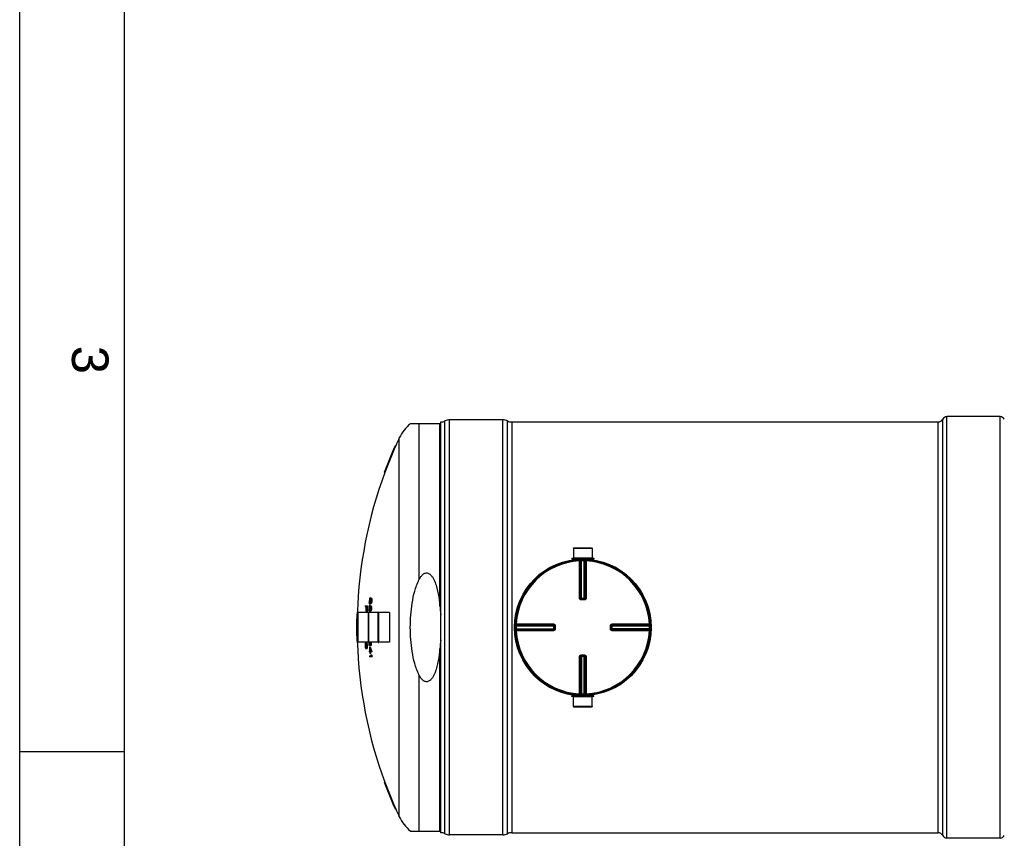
# Model space of a CAD drawing. Header units: millimetres. Extents: x 0 to 420, y 0 to 297.
# Tile 2 of 34: x 0 to 94, y 140 to 219. Entities that reach past the tile are written whole.
import ezdxf

# ---------------------------------------------------------------- set-up
doc = ezdxf.new("R2010")
doc.units = ezdxf.units.MM
doc.header["$LTSCALE"] = 23.1
doc.layers.get('0').update_dxf_attribs({"linetype": 'CONTINUOUS'})
for name, color, linetype in [('01_GLOBAL', 7, 'CONTINUOUS'), ('AXES_REF', 7, 'CONTINUOUS'), ('SURFACES', 7, 'CONTINUOUS')]:
    doc.layers.add(name, color=color, linetype=linetype)
doc.styles.add('TEXTSTYLE_2', font='arial.ttf')

# ---------------------------------------------------------------- blocks, each defined once
blk = doc.blocks.new('MARGEA3_BL0', base_point=(210.000078, 148.5))
at = {"color": 7, "linetype": 'Continuous'}
for p, q in [((0.000078, 0), (0.000078, 297)), ((10.000078, 287.000001), (10.000078, 10.000001)), ((0.000078, 148.500001), (10.000078, 148.500001))]:
    blk.add_line(p, q, dxfattribs=at)
at = {"color": 7, "linetype": 'Continuous', "style": 'TEXTSTYLE_2', "oblique": 0.00001872}
blk.add_text('3', height=3.5, rotation=270, dxfattribs=at).set_placement((5.000078, 187.375001))

msp = doc.modelspace()

# ---------------------------------------------------------------- linework, layer by layer
at = {"color": 7, "linetype": 'Continuous'}
for p, q in [((0, 0), (0, 297)), ((40.308, 140.728), (40.308, 180.066)), ((46.258, 180.278), (41.158, 180.278)), ((47.108, 180.066), (87.908, 180.066)), ((40.308, 179.904), (37.396, 179.904)), ((35.937, 177.779), (35.992, 177.779)), ((34.901, 175.229), (34.956, 175.229)), ((53.011, 167.987), (53.015, 167.052)), ((53.011, 167.987), (54.804, 167.987)), ((54.804, 167.987), (54.8, 167.052)), ((52.862, 167.01), (52.862, 166.942)), ((52.862, 167.01), (54.953, 167.01)), ((52.862, 166.942), (54.953, 166.942)), ((53.015, 167.052), (53.058, 167.01)), ((53.015, 167.052), (54.8, 167.052)), ((53.015, 166.933), (53.015, 166.881)), ((54.8, 167.052), (54.758, 167.01)), ((54.8, 166.933), (54.8, 166.881)), ((54.953, 167.01), (54.953, 166.942)), ((33.571, 163.106), (33.519, 163.106)), ((33.583, 163.122), (33.532, 163.122)), ((33.59, 163.218), (33.538, 163.218)), ((33.571, 163.106), (33.556, 163.058)), ((33.561, 163.027), (33.573, 163.09)), ((33.616, 163.074), (33.608, 163.074)), ((33.611, 163.17), (33.68, 163.17)), ((33.695, 163.154), (33.642, 163.154)), ((33.707, 163.09), (33.654, 163.09)), ((33.654, 163.09), (33.659, 163.027)), ((33.707, 163.09), (33.711, 163.027)), ((53.749, 163.12), (53.741, 163.12)), ((53.749, 163.12), (54.066, 163.12)), ((54.074, 163.12), (54.066, 163.12)), ((33.144, 162.349), (33.073, 162.349)), ((33.078, 162.445), (33.285, 162.445)), ((33.208, 162.349), (33.164, 162.349)), ((33.504, 162.15), (33.452, 162.15)), ((33.452, 162.15), (33.453, 162.086)), ((33.464, 162.341), (33.457, 162.278)), ((33.51, 162.278), (33.457, 162.278)), ((33.468, 162.724), (33.464, 162.788)), ((33.517, 162.341), (33.464, 162.341)), ((33.531, 162.389), (33.478, 162.389)), ((33.541, 162.867), (33.488, 162.867)), ((33.488, 162.867), (33.488, 162.803)), ((33.54, 162.803), (33.488, 162.803)), ((33.488, 162.803), (33.493, 162.756)), ((33.542, 162.405), (33.491, 162.405)), ((33.529, 162.756), (33.493, 162.756)), ((33.566, 162.628), (33.494, 162.628)), ((33.548, 162.501), (33.495, 162.501)), ((33.504, 163.058), (33.496, 162.995)), ((33.549, 162.995), (33.496, 162.995)), ((33.503, 162.724), (33.515, 162.724)), ((33.556, 163.058), (33.504, 163.058)), ((33.504, 162.086), (33.511, 162.15)), ((33.504, 162.15), (33.505, 162.098)), ((33.517, 162.341), (33.51, 162.278)), ((33.515, 162.246), (33.522, 162.309)), ((33.531, 162.389), (33.517, 162.341)), ((33.522, 162.309), (33.533, 162.373)), ((33.529, 162.756), (33.54, 162.803)), ((33.584, 162.66), (33.531, 162.66)), ((33.587, 162.15), (33.535, 162.15)), ((33.545, 162.293), (33.539, 162.246)), ((33.591, 162.246), (33.539, 162.246)), ((33.54, 162.803), (33.547, 162.867)), ((33.541, 162.867), (33.541, 162.815)), ((33.555, 162.341), (33.545, 162.293)), ((33.594, 162.293), (33.545, 162.293)), ((33.556, 163.058), (33.549, 162.995)), ((33.563, 162.788), (33.551, 162.724)), ((33.599, 162.724), (33.551, 162.724)), ((33.553, 162.963), (33.561, 163.027)), ((33.588, 162.341), (33.555, 162.341)), ((33.611, 162.788), (33.563, 162.788)), ((33.576, 162.357), (33.568, 162.357)), ((33.569, 162.453), (33.638, 162.453)), ((33.624, 162.867), (33.571, 162.867)), ((33.584, 163.011), (33.577, 162.963)), ((33.63, 162.963), (33.577, 162.963)), ((33.587, 162.15), (33.582, 162.09)), ((33.595, 163.058), (33.584, 163.011)), ((33.633, 163.011), (33.584, 163.011)), ((33.59, 162.681), (33.584, 162.66)), ((33.586, 162.102), (33.592, 162.15)), ((33.594, 162.293), (33.588, 162.341)), ((33.598, 162.707), (33.59, 162.681)), ((33.595, 162.271), (33.591, 162.246)), ((33.596, 162.246), (33.594, 162.293)), ((33.628, 163.058), (33.595, 163.058)), ((33.649, 162.676), (33.597, 162.676)), ((33.653, 162.437), (33.601, 162.437)), ((33.602, 162.772), (33.611, 162.788)), ((33.663, 162.692), (33.61, 162.692)), ((33.611, 162.788), (33.621, 162.819)), ((33.667, 162.373), (33.614, 162.373)), ((33.614, 162.373), (33.619, 162.309)), ((33.624, 162.867), (33.617, 162.807)), ((33.67, 162.166), (33.617, 162.166)), ((33.672, 162.309), (33.619, 162.309)), ((33.619, 162.309), (33.621, 162.246)), ((33.621, 162.819), (33.628, 162.867)), ((33.673, 162.246), (33.621, 162.246)), ((33.633, 163.011), (33.628, 163.058)), ((33.682, 162.74), (33.629, 162.74)), ((33.633, 162.988), (33.63, 162.963)), ((33.634, 162.963), (33.633, 163.011)), ((33.698, 162.803), (33.645, 162.803)), ((33.707, 162.883), (33.654, 162.883)), ((33.711, 163.027), (33.659, 163.027)), ((33.659, 163.027), (33.659, 162.963)), ((33.712, 162.963), (33.659, 162.963)), ((33.667, 162.373), (33.672, 162.309)), ((33.672, 162.309), (33.673, 162.246)), ((33.711, 163.027), (33.712, 162.963)), ((32.271, 161.672), (32.322, 161.672)), ((32.352, 161.808), (32.352, 158.986)), ((33.19, 161.935), (33.127, 161.935)), ((33.261, 161.871), (33.188, 161.871)), ((33.397, 158.943), (33.397, 161.85)), ((33.397, 161.85), (33.431, 161.85)), ((33.435, 162.007), (33.429, 162.07)), ((33.431, 158.943), (33.431, 161.85)), ((33.504, 162.086), (33.453, 162.086)), ((33.453, 162.086), (33.459, 162.038)), ((33.494, 162.038), (33.459, 162.038)), ((33.534, 161.911), (33.462, 161.911)), ((33.469, 162.007), (33.481, 162.007)), ((33.494, 162.038), (33.504, 162.086)), ((33.551, 161.943), (33.499, 161.943)), ((33.527, 162.07), (33.517, 162.007)), ((33.565, 162.007), (33.517, 162.007)), ((33.576, 162.07), (33.527, 162.07)), ((33.557, 161.964), (33.551, 161.943)), ((33.565, 161.99), (33.557, 161.964)), ((33.616, 161.959), (33.564, 161.959)), ((33.567, 162.054), (33.576, 162.07)), ((33.576, 162.07), (33.586, 162.102)), ((33.629, 161.975), (33.576, 161.975)), ((33.647, 162.023), (33.595, 162.023)), ((33.662, 162.086), (33.61, 162.086)), ((34.332, 158.943), (34.332, 161.85)), ((34.332, 161.85), (34.366, 161.85)), ((34.366, 158.943), (34.366, 161.85)), ((35.412, 161.808), (35.412, 158.986)), ((32.252, 160.482), (32.322, 160.482)), ((32.252, 160.312), (32.322, 160.312)), ((51.184, 160.564), (51.184, 160.563)), ((51.184, 160.563), (51.185, 160.556)), ((51.185, 160.238), (51.184, 160.23)), ((51.185, 160.556), (51.185, 160.238)), ((56.63, 160.556), (56.631, 160.563)), ((56.63, 160.238), (56.63, 160.556)), ((56.631, 160.23), (56.63, 160.238)), ((51.184, 160.23), (51.184, 160.23)), ((32.271, 159.122), (32.322, 159.122)), ((33.085, 158.763), (33.081, 158.715)), ((33.133, 158.715), (33.081, 158.715)), ((33.081, 158.715), (33.081, 158.636)), ((33.133, 158.636), (33.081, 158.636)), ((33.081, 158.636), (33.087, 158.556)), ((33.137, 158.763), (33.085, 158.763)), ((33.139, 158.556), (33.087, 158.556)), ((33.087, 158.556), (33.096, 158.508)), ((33.148, 158.508), (33.096, 158.508)), ((33.154, 158.827), (33.102, 158.827)), ((33.115, 158.923), (33.196, 158.923)), ((33.17, 158.445), (33.118, 158.445)), ((33.144, 158.843), (33.121, 158.843)), ((33.137, 158.763), (33.133, 158.715)), ((33.133, 158.715), (33.133, 158.636)), ((33.133, 158.636), (33.139, 158.556)), ((33.138, 158.429), (33.161, 158.429)), ((33.139, 158.556), (33.148, 158.508)), ((33.159, 158.831), (33.154, 158.827)), ((33.214, 158.907), (33.162, 158.907)), ((33.17, 158.445), (33.175, 158.44)), ((33.224, 158.891), (33.172, 158.891)), ((33.237, 158.365), (33.184, 158.365)), ((33.239, 158.859), (33.187, 158.859)), ((33.196, 158.715), (33.187, 158.763)), ((33.246, 158.381), (33.194, 158.381)), ((33.198, 158.508), (33.203, 158.556)), ((33.251, 158.811), (33.199, 158.811)), ((33.258, 158.413), (33.206, 158.413)), ((33.265, 158.731), (33.212, 158.731)), ((33.266, 158.46), (33.214, 158.46)), ((33.272, 158.636), (33.22, 158.636)), ((33.273, 158.54), (33.221, 158.54)), ((33.397, 158.943), (33.431, 158.943)), ((33.5, 158.66), (33.428, 158.66)), ((33.488, 158.532), (33.564, 158.532)), ((33.578, 158.787), (33.541, 158.787)), ((33.558, 158.755), (33.567, 158.755)), ((33.623, 158.66), (33.562, 158.66)), ((33.578, 158.787), (33.584, 158.835)), ((33.581, 158.834), (33.583, 158.827)), ((33.639, 158.676), (33.586, 158.676)), ((33.606, 158.803), (33.6, 158.739)), ((33.653, 158.739), (33.6, 158.739)), ((33.603, 158.977), (33.604, 158.963)), ((33.603, 158.977), (33.604, 158.963)), ((33.657, 158.963), (33.604, 158.963)), ((33.659, 158.899), (33.606, 158.899)), ((33.659, 158.803), (33.606, 158.803)), ((33.659, 158.803), (33.653, 158.739)), ((33.656, 158.977), (33.657, 158.963)), ((33.656, 158.977), (33.657, 158.963)), ((34.332, 158.943), (34.366, 158.943)), ((33.221, 158.349), (33.139, 158.349)), ((33.452, 158.15), (33.507, 158.15)), ((33.512, 158.054), (33.458, 158.054)), ((33.481, 157.672), (33.636, 157.672)), ((33.728, 157.576), (33.487, 157.576)), ((33.598, 157.895), (33.521, 157.895)), ((33.531, 158.15), (33.607, 158.15)), ((33.698, 158.054), (33.536, 158.054)), ((33.601, 157.767), (33.687, 157.767)), ((33.693, 158.15), (33.64, 158.15)), ((33.722, 157.672), (33.669, 157.672)), ((53.741, 157.674), (53.749, 157.674)), ((54.066, 157.674), (53.749, 157.674)), ((54.066, 157.674), (54.074, 157.674)), ((52.862, 153.784), (52.862, 153.852)), ((54.953, 153.852), (52.862, 153.852)), ((54.953, 153.784), (52.862, 153.784)), ((53.011, 152.806), (53.015, 153.741)), ((53.015, 153.86), (53.015, 153.913)), ((53.015, 153.741), (53.058, 153.784)), ((54.8, 153.741), (53.015, 153.741)), ((54.8, 153.741), (54.758, 153.784)), ((54.8, 153.86), (54.8, 153.913)), ((54.804, 152.806), (54.8, 153.741)), ((54.953, 153.784), (54.953, 153.852)), ((54.804, 152.806), (53.011, 152.806)), ((34.901, 145.564), (34.956, 145.564)), ((35.937, 143.014), (35.992, 143.014)), ((37.396, 140.889), (40.308, 140.889)), ((46.258, 140.515), (41.158, 140.515)), ((47.108, 140.728), (87.908, 140.728))]:
    msp.add_line(p, q, dxfattribs=at)
at = {"color": 9, "linetype": 'Continuous'}
for p, q in [((40.708, 140.628), (40.708, 180.166)), ((41.158, 140.515), (41.158, 180.278)), ((46.258, 140.515), (46.258, 180.278)), ((46.708, 140.628), (46.708, 180.166)), ((47.108, 180.066), (47.108, 140.728)), ((38.224, 179.904), (38.224, 164.944)), ((40.221, 162.446), (40.221, 179.904)), ((53.015, 166.933), (53.58, 166.933)), ((53.573, 166.848), (53.577, 166.766)), ((53.768, 166.855), (53.77, 166.773)), ((54.047, 166.855), (54.045, 166.773)), ((54.235, 166.933), (54.8, 166.933)), ((54.242, 166.848), (54.238, 166.766)), ((53.577, 163.206), (53.577, 166.766)), ((53.662, 163.205), (53.662, 166.764)), ((53.686, 166.765), (53.686, 163.203)), ((53.77, 163.12), (53.77, 166.773)), ((54.045, 163.12), (54.045, 166.773)), ((54.129, 163.203), (54.129, 166.765)), ((54.153, 166.764), (54.153, 163.205)), ((54.238, 166.766), (54.238, 163.206)), ((53.662, 163.205), (53.686, 163.203)), ((53.749, 163.036), (53.749, 163.12)), ((53.77, 163.202), (54.045, 163.202)), ((54.066, 163.036), (54.066, 163.12)), ((54.129, 163.203), (54.153, 163.205)), ((53.908, 163.036), (53.749, 163.036)), ((54.066, 163.036), (53.908, 163.036)), ((32.36, 161.816), (32.36, 158.977)), ((35.403, 161.816), (35.403, 158.977)), ((47.449, 160.536), (47.532, 160.534)), ((47.449, 160.258), (47.532, 160.259)), ((47.456, 160.731), (47.539, 160.727)), ((47.532, 160.534), (51.185, 160.534)), ((47.532, 160.259), (51.185, 160.259)), ((47.539, 160.727), (51.099, 160.727)), ((47.539, 160.727), (47.684, 160.727)), ((47.54, 160.619), (51.102, 160.619)), ((47.541, 160.643), (51.1, 160.643)), ((51.102, 160.619), (51.1, 160.643)), ((51.103, 160.534), (51.103, 160.259)), ((51.269, 160.556), (51.185, 160.556)), ((51.269, 160.238), (51.185, 160.238)), ((51.269, 160.556), (51.269, 160.238)), ((56.546, 160.556), (56.63, 160.556)), ((56.546, 160.238), (56.546, 160.556)), ((56.546, 160.238), (56.63, 160.238)), ((56.63, 160.534), (60.283, 160.534)), ((60.283, 160.259), (56.63, 160.259)), ((56.716, 160.643), (56.713, 160.619)), ((56.713, 160.619), (60.276, 160.619)), ((56.713, 160.259), (56.713, 160.534)), ((56.716, 160.727), (60.276, 160.727)), ((56.716, 160.643), (60.274, 160.643)), ((60.359, 160.731), (60.276, 160.727)), ((60.366, 160.536), (60.283, 160.534)), ((60.366, 160.258), (60.283, 160.259)), ((47.456, 160.062), (47.539, 160.067)), ((51.099, 160.067), (47.539, 160.067)), ((51.102, 160.175), (47.54, 160.175)), ((51.1, 160.151), (47.541, 160.151)), ((49.985, 160.067), (49.893, 160.067)), ((50.356, 160.067), (50.168, 160.067)), ((51.1, 160.151), (51.102, 160.175)), ((56.713, 160.175), (56.716, 160.151)), ((60.276, 160.175), (56.713, 160.175)), ((60.274, 160.151), (56.716, 160.151)), ((60.276, 160.067), (56.716, 160.067)), ((60.359, 160.062), (60.276, 160.067)), ((40.221, 140.889), (40.221, 158.348)), ((53.577, 154.028), (53.577, 157.588)), ((53.686, 157.591), (53.662, 157.589)), ((53.662, 154.03), (53.662, 157.589)), ((53.686, 157.591), (53.686, 154.029)), ((53.749, 157.758), (53.749, 157.674)), ((53.749, 157.758), (53.908, 157.758)), ((53.77, 157.674), (53.77, 154.021)), ((54.045, 157.592), (53.77, 157.592)), ((53.908, 157.758), (54.066, 157.758)), ((54.045, 154.021), (54.045, 157.674)), ((54.066, 157.758), (54.066, 157.674)), ((54.129, 154.029), (54.129, 157.591)), ((54.153, 157.589), (54.129, 157.591)), ((54.153, 157.589), (54.153, 154.03)), ((54.238, 157.588), (54.238, 154.028)), ((38.224, 155.849), (38.224, 140.889)), ((53.58, 153.86), (53.015, 153.86)), ((53.573, 153.946), (53.577, 154.028)), ((53.768, 153.938), (53.77, 154.021)), ((54.047, 153.938), (54.045, 154.021)), ((54.8, 153.86), (54.235, 153.86)), ((54.242, 153.946), (54.238, 154.028))]:
    msp.add_line(p, q, dxfattribs=at)
for points in [[(48.095, 160.727), (48.225, 160.727), (48.35, 160.727), (48.473, 160.727), (48.591, 160.727), (48.706, 160.727), (48.818, 160.727), (48.926, 160.727), (49.032, 160.727), (49.135, 160.727), (49.235, 160.727), (49.333, 160.727), (49.43, 160.727), (49.525, 160.727), (49.618, 160.727)], [(50.262, 160.727), (50.357, 160.727), (50.453, 160.727)], [(50.553, 160.727), (50.654, 160.727), (50.759, 160.727), (50.869, 160.727), (50.982, 160.727), (51.099, 160.727)], [(49.524, 160.067), (49.429, 160.067), (49.333, 160.067), (49.234, 160.067), (49.134, 160.067), (49.031, 160.067), (48.926, 160.067), (48.818, 160.067), (48.706, 160.067), (48.591, 160.067), (48.472, 160.067), (48.35, 160.067), (48.224, 160.067), (48.095, 160.067), (47.962, 160.067), (47.824, 160.067), (47.684, 160.067)], [(49.802, 160.067), (49.71, 160.067), (49.618, 160.067)], [(51.099, 160.067), (50.982, 160.066), (50.868, 160.067), (50.759, 160.067), (50.653, 160.067), (50.552, 160.067), (50.453, 160.067), (50.356, 160.067)]]:
    msp.add_lwpolyline(points, dxfattribs=at)
at = {"color": 7, "linetype": 'Continuous'}
msp.add_circle((53.908, 160.397), 6.46, dxfattribs=at)
for centre, radius, start, end in [((40.308, 180.916), 0.85, 270, 298.07249), ((41.158, 179.322), 0.956, 90, 118.07249), ((46.258, 179.322), 0.956, 61.92751, 90), ((47.108, 180.916), 0.85, 241.92751, 270), ((75.098, 160.397), 42.846, 156.06512, 159.746), ((75.098, 160.397), 42.795, 156.03481, 159.72081), ((53.007, 166.933), 0.0085, 0, 90), ((53.908, 160.397), 6.545, 97.83748, 97.86931), ((54.809, 166.933), 0.0085, 90, 180), ((53.908, 160.397), 6.545, 82.13071, 82.16252), ((73.451, 158.574), 40.222, 173.57539, 173.68961), ((64.094, 156.672), 31.275, 168.03863, 168.18782), ((45.86, 157.336), 13.662, 154.57421, 154.79603), ((54.815, 156.498), 22.298, 162.76093, 162.88952), ((39.722, 158.14), 7.946, 141.17274, 141.3201), ((38.181, 158.326), 6.745, 133.50265, 133.69897), ((75.098, 160.397), 41.656, 176.11694, 176.24876), ((39.77, 158.138), 7.944, 141.15527, 141.28476), ((54.901, 156.352), 22.367, 162.29599, 162.46733), ((75.098, 160.397), 41.603, 176.11203, 176.23883), ((38.375, 158.002), 7.029, 132.67008, 132.8614), ((39.914, 157.846), 8.191, 140.33515, 140.47982), ((39.326, 167.086), 6.978, 215.09396, 215.25406), ((37.922, 167.284), 5.947, 223.76899, 223.98198), ((54.316, 167.111), 21.049, 190.83467, 191.0114), ((37.974, 167.289), 5.95, 223.80538, 224.01841), ((54.343, 167.111), 21.024, 190.84813, 191.02508), ((75.098, 160.397), 42.07, 177.20974, 177.34012), ((75.098, 160.397), 41.999, 177.33564, 177.90142), ((75.098, 160.397), 41.979, 177.33438, 177.90043), ((75.098, 160.397), 41.936, 177.33159, 177.98539), ((75.098, 160.397), 41.915, 177.19942, 177.98441), ((75.098, 160.397), 41.863, 177.19593, 177.98189), ((75.098, 160.397), 41.706, 177.41552, 177.59085), ((73.429, 162.392), 40.001, 180.34671, 180.46085), ((73.444, 158.546), 40.183, 174.5574, 174.67153), ((64.029, 156.493), 31.144, 168.99789, 169.1472), ((75.098, 160.397), 41.683, 177.41409, 177.58951), ((45.713, 156.885), 13.455, 155.40775, 155.63147), ((73.431, 162.421), 39.968, 179.36004, 179.47428), ((54.695, 156.177), 22.108, 163.68181, 163.81089), ((75.098, 160.397), 41.706, 176.42881, 176.6043), ((54.209, 166.585), 21.096, 190.54497, 190.72113), ((39.595, 157.602), 7.767, 141.80518, 141.95461), ((38.068, 157.766), 6.582, 134.00447, 134.2038), ((42.718, 166.66), 10.066, 203.41495, 203.61281), ((75.098, 160.397), 41.683, 176.42683, 176.60241), ((75.098, 160.397), 41.656, 177.10514, 177.23683), ((46.75, 166.868), 13.88, 197.23332, 197.37114), ((75.098, 160.397), 41.631, 177.41083, 177.58647), ((75.098, 160.397), 41.624, 177.45435, 177.5861), ((43.419, 157.193), 11.298, 151.0631, 151.24764), ((47.457, 156.776), 15.158, 156.76434, 156.8954), ((73.447, 158.455), 40.082, 174.7103, 174.82468), ((54.808, 156.199), 22.236, 162.93695, 163.10871), ((39.643, 157.6), 7.765, 141.78821, 141.91952), ((54.778, 156.034), 22.171, 163.21473, 163.38673), ((75.098, 160.397), 41.6, 177.45288, 177.58471), ((75.098, 160.397), 41.631, 176.42233, 176.59813), ((75.098, 160.397), 41.603, 177.10149, 177.22816), ((75.098, 160.397), 41.624, 176.46573, 176.5976), ((38.261, 157.448), 6.86, 133.15781, 133.35206), ((39.786, 157.314), 8.005, 140.95416, 141.10088), ((73.453, 158.483), 40.122, 173.72623, 173.8407), ((43.464, 157.191), 11.292, 151.03238, 151.21708), ((75.098, 160.397), 41.6, 176.4637, 176.59564), ((39.369, 166.523), 7.135, 215.72547, 215.88327), ((37.948, 166.703), 6.09, 224.2524, 224.46209), ((75.098, 160.397), 41.548, 177.44966, 177.58165), ((75.098, 160.397), 41.543, 177.44939, 177.5814), ((75.098, 160.397), 41.564, 176.7247, 176.85673), ((39.905, 157.485), 8.169, 140.40229, 140.5472), ((54.364, 166.766), 21.21, 191.77629, 191.95227), ((49.583, 156.329), 17.194, 158.10716, 158.27876), ((73.45, 158.391), 40.012, 174.58699, 174.7016), ((75.098, 160.397), 41.519, 177.44787, 177.55795), ((75.098, 160.397), 41.548, 176.45922, 176.59133), ((75.098, 160.397), 41.543, 176.45885, 176.59098), ((60.358, 156.037), 27.556, 165.78616, 165.92286), ((37.999, 166.708), 6.093, 224.28874, 224.49846), ((73.457, 158.419), 40.053, 173.60124, 173.71594), ((39.955, 157.48), 8.17, 140.36654, 140.51151), ((54.391, 166.766), 21.185, 191.79084, 191.96702), ((75.098, 160.397), 41.519, 176.45674, 176.56691), ((73.453, 158.391), 39.961, 174.58015, 174.69491), ((49.619, 156.327), 17.179, 158.08194, 158.25373), ((75.098, 160.397), 41.466, 177.44463, 177.55484), ((60.378, 156.037), 27.525, 165.7688, 165.90566), ((73.46, 158.419), 40.003, 173.59316, 173.708), ((75.098, 160.397), 41.466, 176.45223, 176.56255), ((75.098, 160.397), 42.846, 178.29475, 179.88633), ((75.098, 160.397), 42.795, 178.29272, 179.8862), ((32.36, 161.808), 0.0085, 90, 180), ((54.259, 166.238), 21.25, 191.48687, 191.66233), ((42.783, 166.143), 10.237, 204.22419, 204.41997), ((46.816, 166.408), 14.054, 198.11578, 198.25257), ((47.319, 156.346), 14.95, 157.62099, 157.75303), ((43.283, 156.706), 11.098, 151.84467, 152.03116), ((54.692, 155.878), 22.045, 163.85765, 164.03007), ((43.327, 156.704), 11.092, 151.81454, 152.00119), ((75.098, 160.397), 41.564, 177.71452, 177.84644), ((39.783, 156.952), 7.984, 141.01803, 141.165), ((49.445, 155.932), 16.98, 158.98123, 159.15397), ((60.269, 155.8), 27.39, 166.7324, 166.86937), ((39.833, 156.948), 7.985, 140.98249, 141.12952), ((49.48, 155.931), 16.964, 158.95687, 159.12979), ((60.289, 155.8), 27.358, 166.71613, 166.85327), ((35.403, 161.808), 0.0085, 0, 90), ((75.098, 160.397), 42.846, 180.11367, 181.70525), ((75.098, 160.397), 42.827, 179.88628, 180.11372), ((75.098, 160.397), 42.795, 180.1138, 181.70728), ((75.098, 160.397), 42.776, 179.88615, 180.11385), ((53.908, 160.397), 6.545, 178.73706, 262.16252), ((53.908, 160.397), 6.545, 358.73706, 1.26294), ((32.36, 158.986), 0.0085, 180, 270), ((63.678, 156.314), 30.709, 175.33661, 175.48577), ((73.915, 159.004), 40.851, 180.38302, 180.51714), ((73.921, 161.691), 40.97, 184.27602, 184.41014), ((53.917, 155.453), 21.115, 170.71644, 170.84788), ((63.848, 163.55), 31.181, 189.2453, 189.39369), ((42.061, 155.594), 9.558, 159.819, 160.02245), ((46.247, 155.317), 13.606, 165.04867, 165.32636), ((54.27, 163.651), 21.812, 193.76628, 193.89563), ((38.295, 155.928), 5.989, 150.17383, 150.34943), ((46.684, 163.207), 14.378, 199.07432, 199.34335), ((42.498, 162.62), 10.299, 204.11082, 204.30525), ((36.055, 156.012), 4.138, 135.29286, 135.60256), ((35.645, 155.826), 3.934, 129.91125, 130.2717), ((38.665, 162.01), 6.635, 213.16162, 213.32619), ((35.864, 161.918), 4.428, 231.66577, 231.9995), ((36.317, 161.763), 4.665, 226.76657, 227.05311), ((46.284, 155.316), 13.592, 165.03096, 165.30896), ((36.382, 162.415), 4.763, 227.16653, 227.44929), ((35.944, 162.447), 4.564, 232.15026, 232.47755), ((46.722, 163.208), 14.365, 199.09627, 199.36557), ((35.755, 155.307), 4.059, 129.3725, 129.72584), ((38.773, 162.654), 6.748, 213.73621, 213.89909), ((46.776, 163.64), 14.437, 199.47406, 199.74263), ((36.164, 155.367), 4.227, 134.82999, 135.13559), ((42.625, 163.238), 10.404, 204.69982, 204.89319), ((46.348, 154.893), 13.638, 164.62785, 164.90542), ((38.437, 155.297), 6.083, 149.53429, 149.7083), ((54.347, 164.157), 21.813, 194.05602, 194.18552), ((42.21, 154.99), 9.633, 159.18469, 159.38738), ((36.435, 162.42), 4.766, 227.20201, 227.48477), ((73.431, 162.053), 40.373, 184.74181, 184.8553), ((63.892, 163.931), 31.117, 189.46983, 189.61862), ((73.42, 158.601), 40.217, 179.94998, 180.06351), ((54.003, 154.952), 21.083, 170.42072, 170.55247), ((73.925, 161.817), 40.83, 184.33431, 184.4689), ((38.822, 162.657), 6.747, 213.76911, 213.93209), ((63.724, 155.935), 30.614, 175.11899, 175.26865), ((73.919, 158.878), 40.7, 180.34091, 180.47553), ((36.216, 155.364), 4.229, 134.79433, 135.09996), ((42.668, 163.24), 10.397, 204.72689, 204.92043), ((38.485, 155.295), 6.081, 149.5031, 149.67723), ((54.375, 164.157), 21.789, 194.07284, 194.20249), ((42.253, 154.989), 9.625, 159.16097, 159.36386), ((63.907, 163.931), 31.08, 189.48142, 189.63039), ((54.03, 154.952), 21.058, 170.40899, 170.5409), ((73.927, 161.817), 40.779, 184.3397, 184.47445), ((63.738, 155.935), 30.577, 175.11293, 175.26278), ((73.92, 158.878), 40.649, 180.34134, 180.47613), ((75.098, 160.397), 41.706, 181.99723, 182.38724), ((75.098, 160.397), 41.687, 181.9512, 182.38834), ((57.163, 164.909), 24.43, 194.05062, 194.70402), ((75.098, 160.397), 41.652, 182.56591, 183.09271), ((56.895, 164.973), 24.159, 194.36915, 194.83524), ((75.098, 160.397), 41.634, 182.11108, 182.39135), ((52.571, 164.728), 20.041, 198.00877, 199.16247), ((52.684, 164.668), 20.159, 198.05441, 198.86623), ((75.098, 160.397), 41.628, 182.72108, 183.09447), ((47.416, 164.52), 15.051, 202.71746, 202.84907), ((43.418, 164.173), 11.25, 208.60229, 208.78735), ((56.911, 164.971), 24.124, 194.38651, 194.73769), ((38.236, 163.623), 6.817, 226.5224, 226.71742), ((52.602, 164.729), 20.021, 198.03008, 199.18509), ((46.983, 154.137), 14.189, 160.86979, 161.00597), ((37.963, 154.348), 6.155, 135.32472, 135.53297), ((75.098, 160.397), 41.539, 181.95832, 182.04484), ((73.436, 158.279), 39.856, 179.08539, 179.19996), ((54.389, 154.18), 21.283, 167.63111, 167.80675), ((75.098, 160.397), 41.519, 181.97984, 182.06787), ((73.93, 158.604), 40.324, 179.58138, 179.71726), ((38.015, 154.343), 6.158, 135.28837, 135.49666), ((54.417, 154.18), 21.258, 167.61588, 167.79173), ((75.098, 160.397), 41.466, 181.98235, 182.07049), ((73.931, 158.604), 40.273, 179.58085, 179.7169), ((35.403, 158.986), 0.0085, 270, 360), ((75.098, 160.397), 41.706, 183.08868, 183.22025), ((75.098, 160.397), 41.706, 183.7467, 183.87837), ((75.098, 160.397), 41.652, 183.22445, 183.44406), ((75.098, 160.397), 41.628, 183.22629, 183.44602), ((75.098, 160.397), 41.576, 182.98204, 183.09838), ((75.098, 160.397), 41.576, 183.23037, 183.45038), ((52.019, 164.402), 19.577, 199.80982, 200.10758), ((52.064, 164.48), 19.615, 200.01371, 200.31127), ((75.098, 160.397), 41.519, 183.10265, 183.23481), ((75.098, 160.397), 41.519, 183.76365, 183.89591), ((52.096, 164.481), 19.596, 200.03715, 200.33504), ((75.098, 160.397), 41.466, 183.10659, 183.23892), ((75.098, 160.397), 41.466, 183.76843, 183.90086), ((53.007, 153.86), 0.0085, 270, 360), ((53.908, 160.397), 6.545, 277.83748, 277.86924), ((54.809, 153.86), 0.0085, 180, 270), ((75.098, 160.397), 42.846, 200.254, 203.93488), ((75.098, 160.397), 42.795, 200.27919, 203.96519), ((40.308, 139.878), 0.85, 61.92751, 90), ((41.158, 141.472), 0.956, 241.92751, 270), ((46.258, 141.472), 0.956, 270, 298.07249), ((47.108, 139.878), 0.85, 90, 118.07249)]:
    msp.add_arc(centre, radius, start, end, dxfattribs=at)
at = {"color": 9, "linetype": 'Continuous'}
for centre, radius, start, end in [((53.908, 160.397), 6.377, 92.96745, 177.03255), ((53.992, 160.399), 6.373, 92.75322, 92.96811), ((53.908, 160.401), 6.373, 90.00002, 91.23597), ((53.908, 160.401), 6.373, 88.76403, 89.99998), ((53.823, 160.399), 6.373, 87.03189, 87.24678), ((53.908, 160.397), 6.377, 2.96745, 87.03255), ((53.748, 163.208), 0.0884, 253.23112, 258.82655), ((53.749, 163.21), 0.0907, 258.82476, 265.06877), ((53.77, 170.327), 7.125, 269.8492, 269.99939), ((54.045, 170.327), 7.125, 270.0006, 270.14843), ((54.044, 163.205), 0.0873, 285.34076, 292.57898), ((54.044, 163.205), 0.0872, 292.5652, 299.81393), ((53.904, 160.397), 6.374, 178.76416, 181.23584), ((53.907, 160.312), 6.375, 177.03191, 177.24676), ((43.978, 160.534), 7.125, 0.00061, 0.1508), ((43.977, 160.259), 7.125, 359.85157, 359.9994), ((51.101, 160.26), 0.0857, 344.66589, 348.01548), ((56.721, 160.556), 0.0907, 168.82476, 175.06877), ((56.719, 160.556), 0.0884, 163.23112, 168.82655), ((56.716, 160.533), 0.0873, 157.42102, 164.65924), ((56.716, 160.533), 0.0872, 150.18606, 157.4348), ((63.838, 160.534), 7.125, 179.85157, 179.9994), ((63.838, 160.259), 7.125, 180.00061, 180.1508), ((53.908, 160.312), 6.375, 2.75324, 2.96809), ((53.911, 160.397), 6.374, 358.76416, 1.23584), ((53.908, 160.397), 6.377, 182.96745, 267.03255), ((53.907, 160.481), 6.375, 182.75324, 182.96809), ((51.1, 160.261), 0.0872, 330.18606, 337.4348), ((51.099, 160.261), 0.0873, 337.42102, 344.65924), ((51.094, 160.239), 0.0905, 345.04344, 349.82869), ((51.096, 160.239), 0.0885, 349.8255, 354.46856), ((53.908, 160.397), 6.377, 272.96745, 357.03255), ((53.908, 160.481), 6.375, 357.03191, 357.24676), ((53.771, 157.589), 0.0872, 112.5652, 119.81393), ((53.771, 157.589), 0.0873, 105.34076, 112.57898), ((53.77, 150.467), 7.125, 90.0006, 90.14843), ((54.045, 150.467), 7.125, 89.8492, 89.99939), ((54.066, 157.583), 0.0907, 78.82476, 85.06877), ((54.067, 157.586), 0.0884, 73.23112, 78.82655), ((53.992, 160.395), 6.373, 267.03189, 267.24678), ((53.908, 160.393), 6.373, 268.76403, 269.99998), ((53.908, 160.393), 6.373, 270.00002, 271.23597), ((53.823, 160.395), 6.373, 272.75322, 272.96811)]:
    msp.add_arc(centre, radius, start, end, dxfattribs=at)
for points in [[(53.573, 166.848), (53.614, 166.85), (53.662, 166.804), (53.662, 166.764)], [(53.597, 166.849), (53.638, 166.851), (53.686, 166.806), (53.686, 166.765)], [(54.218, 166.849), (54.177, 166.851), (54.13, 166.806), (54.129, 166.765)], [(54.242, 166.848), (54.201, 166.85), (54.153, 166.804), (54.153, 166.764)], [(53.723, 163.124), (53.691, 163.133), (53.662, 163.171), (53.662, 163.205)], [(53.686, 163.203), (53.686, 163.167), (53.718, 163.127), (53.753, 163.12)], [(54.153, 163.205), (54.153, 163.166), (54.113, 163.124), (54.074, 163.12)], [(54.087, 163.129), (54.112, 163.143), (54.129, 163.174), (54.129, 163.203)], [(47.455, 160.707), (47.453, 160.666), (47.499, 160.619), (47.54, 160.619)], [(47.456, 160.731), (47.454, 160.69), (47.5, 160.643), (47.541, 160.643)], [(51.1, 160.643), (51.138, 160.643), (51.181, 160.602), (51.184, 160.564)], [(51.102, 160.619), (51.137, 160.619), (51.177, 160.586), (51.185, 160.551)], [(56.713, 160.175), (56.678, 160.175), (56.638, 160.208), (56.63, 160.242)], [(56.634, 160.582), (56.644, 160.614), (56.682, 160.643), (56.716, 160.643)], [(56.64, 160.576), (56.654, 160.601), (56.685, 160.619), (56.713, 160.619)], [(60.359, 160.731), (60.361, 160.69), (60.315, 160.643), (60.274, 160.643)], [(60.36, 160.707), (60.362, 160.666), (60.316, 160.619), (60.276, 160.619)], [(47.455, 160.087), (47.453, 160.127), (47.499, 160.175), (47.54, 160.175)], [(47.456, 160.062), (47.454, 160.103), (47.5, 160.151), (47.541, 160.151)], [(51.182, 160.216), (51.173, 160.182), (51.134, 160.151), (51.1, 160.151)], [(51.175, 160.217), (51.161, 160.193), (51.13, 160.175), (51.102, 160.175)], [(56.716, 160.151), (56.677, 160.151), (56.634, 160.192), (56.631, 160.23)], [(60.359, 160.062), (60.361, 160.103), (60.315, 160.151), (60.274, 160.151)], [(60.36, 160.087), (60.362, 160.127), (60.316, 160.175), (60.276, 160.175)], [(53.662, 157.589), (53.662, 157.628), (53.703, 157.67), (53.741, 157.674)], [(53.728, 157.665), (53.704, 157.65), (53.686, 157.619), (53.686, 157.591)], [(54.129, 157.591), (54.129, 157.627), (54.097, 157.667), (54.062, 157.674)], [(54.092, 157.67), (54.125, 157.66), (54.153, 157.623), (54.153, 157.589)], [(53.573, 153.946), (53.614, 153.943), (53.662, 153.989), (53.662, 154.03)], [(53.597, 153.944), (53.638, 153.942), (53.686, 153.988), (53.686, 154.029)], [(54.218, 153.944), (54.177, 153.942), (54.13, 153.988), (54.129, 154.029)], [(54.242, 153.946), (54.201, 153.943), (54.153, 153.989), (54.153, 154.03)]]:
    msp.add_open_spline(points, degree=3, dxfattribs=at)
for points, knots in [([(53.662, 166.764), (53.659, 166.764), (53.631, 166.765), (53.603, 166.766), (53.577, 166.766)], [0, 0, 0, 0, 0.109199, 1, 1, 1, 1]), ([(53.686, 166.765), (53.689, 166.766), (53.717, 166.769), (53.745, 166.772), (53.77, 166.773)], [0, 0, 0, 0, 0.10812, 1, 1, 1, 1]), ([(54.045, 166.773), (54.055, 166.772), (54.083, 166.77), (54.112, 166.77), (54.129, 166.765)], [0, 0, 0, 0, 0.352806, 1, 1, 1, 1]), ([(54.238, 166.766), (54.228, 166.766), (54.2, 166.765), (54.171, 166.767), (54.153, 166.764)], [0, 0, 0, 0, 0.353705, 1, 1, 1, 1]), ([(53.577, 163.206), (53.587, 163.206), (53.616, 163.205), (53.644, 163.206), (53.662, 163.205)], [0, 0, 0, 0, 0.353802, 1, 1, 1, 1]), ([(53.749, 163.036), (53.705, 163.036), (53.615, 163.071), (53.577, 163.162), (53.577, 163.206)], [0, 0, 0, 0, 0.498833, 1, 1, 1, 1]), ([(53.686, 163.203), (53.688, 163.202), (53.71, 163.202), (53.732, 163.202), (53.751, 163.202)], [0, 0, 0, 0, 0.107786, 1, 1, 1, 1]), ([(54.129, 163.203), (54.127, 163.202), (54.105, 163.202), (54.083, 163.202), (54.063, 163.202)], [0, 0, 0, 0, 0.107786, 1, 1, 1, 1]), ([(54.238, 163.206), (54.238, 163.162), (54.201, 163.071), (54.11, 163.036), (54.066, 163.036)], [0, 0, 0, 0, 0.49995, 1, 1, 1, 1]), ([(54.238, 163.206), (54.228, 163.206), (54.2, 163.205), (54.171, 163.206), (54.153, 163.205)], [0, 0, 0, 0, 0.353802, 1, 1, 1, 1]), ([(47.532, 160.534), (47.532, 160.544), (47.535, 160.572), (47.534, 160.601), (47.54, 160.619)], [0, 0, 0, 0, 0.352806, 1, 1, 1, 1]), ([(47.54, 160.175), (47.539, 160.178), (47.535, 160.206), (47.533, 160.234), (47.532, 160.259)], [0, 0, 0, 0, 0.10812, 1, 1, 1, 1]), ([(47.539, 160.727), (47.539, 160.717), (47.54, 160.689), (47.537, 160.66), (47.541, 160.643)], [0, 0, 0, 0, 0.353705, 1, 1, 1, 1]), ([(51.099, 160.727), (51.099, 160.717), (51.099, 160.689), (51.098, 160.661), (51.1, 160.643)], [0, 0, 0, 0, 0.353799, 1, 1, 1, 1]), ([(51.099, 160.727), (51.142, 160.727), (51.233, 160.69), (51.269, 160.599), (51.269, 160.556)], [0, 0, 0, 0, 0.499925, 1, 1, 1, 1]), ([(51.269, 160.238), (51.269, 160.195), (51.233, 160.104), (51.142, 160.067), (51.099, 160.067)], [0, 0, 0, 0, 0.500075, 1, 1, 1, 1]), ([(51.103, 160.553), (51.103, 160.561), (51.102, 160.583), (51.103, 160.605), (51.102, 160.619)], [0, 0, 0, 0, 0.367922, 1, 1, 1, 1]), ([(51.103, 160.241), (51.103, 160.233), (51.102, 160.211), (51.103, 160.189), (51.102, 160.175)], [0, 0, 0, 0, 0.367736, 1, 1, 1, 1]), ([(56.546, 160.556), (56.546, 160.599), (56.582, 160.69), (56.673, 160.727), (56.716, 160.727)], [0, 0, 0, 0, 0.498833, 1, 1, 1, 1]), ([(56.716, 160.067), (56.673, 160.067), (56.582, 160.104), (56.546, 160.195), (56.546, 160.238)], [0, 0, 0, 0, 0.49995, 1, 1, 1, 1]), ([(56.713, 160.553), (56.713, 160.561), (56.713, 160.583), (56.712, 160.605), (56.713, 160.619)], [0, 0, 0, 0, 0.367736, 1, 1, 1, 1]), ([(56.713, 160.241), (56.713, 160.233), (56.713, 160.211), (56.712, 160.189), (56.713, 160.175)], [0, 0, 0, 0, 0.367922, 1, 1, 1, 1]), ([(56.716, 160.727), (56.716, 160.717), (56.716, 160.689), (56.717, 160.661), (56.716, 160.643)], [0, 0, 0, 0, 0.353802, 1, 1, 1, 1]), ([(60.274, 160.643), (60.275, 160.646), (60.276, 160.674), (60.276, 160.702), (60.276, 160.727)], [0, 0, 0, 0, 0.109199, 1, 1, 1, 1]), ([(60.276, 160.619), (60.276, 160.616), (60.28, 160.588), (60.282, 160.56), (60.283, 160.534)], [0, 0, 0, 0, 0.10812, 1, 1, 1, 1]), ([(60.283, 160.259), (60.283, 160.249), (60.281, 160.221), (60.281, 160.193), (60.276, 160.175)], [0, 0, 0, 0, 0.352806, 1, 1, 1, 1]), ([(47.541, 160.151), (47.54, 160.148), (47.54, 160.12), (47.539, 160.092), (47.539, 160.067)], [0, 0, 0, 0, 0.109199, 1, 1, 1, 1]), ([(51.099, 160.067), (51.099, 160.077), (51.099, 160.105), (51.098, 160.133), (51.1, 160.151)], [0, 0, 0, 0, 0.353802, 1, 1, 1, 1]), ([(56.716, 160.067), (56.716, 160.077), (56.716, 160.105), (56.717, 160.133), (56.716, 160.151)], [0, 0, 0, 0, 0.353802, 1, 1, 1, 1]), ([(60.276, 160.067), (60.276, 160.077), (60.275, 160.105), (60.278, 160.133), (60.274, 160.151)], [0, 0, 0, 0, 0.353705, 1, 1, 1, 1]), ([(53.577, 157.588), (53.577, 157.632), (53.614, 157.722), (53.705, 157.758), (53.749, 157.758)], [0, 0, 0, 0, 0.49995, 1, 1, 1, 1]), ([(53.577, 157.588), (53.587, 157.588), (53.616, 157.588), (53.644, 157.587), (53.662, 157.589)], [0, 0, 0, 0, 0.353802, 1, 1, 1, 1]), ([(53.686, 157.591), (53.688, 157.591), (53.71, 157.592), (53.732, 157.592), (53.752, 157.592)], [0, 0, 0, 0, 0.107786, 1, 1, 1, 1]), ([(54.129, 157.591), (54.127, 157.591), (54.105, 157.592), (54.083, 157.592), (54.064, 157.592)], [0, 0, 0, 0, 0.107786, 1, 1, 1, 1]), ([(54.066, 157.758), (54.11, 157.758), (54.201, 157.722), (54.238, 157.632), (54.238, 157.588)], [0, 0, 0, 0, 0.498833, 1, 1, 1, 1]), ([(54.238, 157.588), (54.228, 157.588), (54.2, 157.588), (54.171, 157.587), (54.153, 157.589)], [0, 0, 0, 0, 0.353802, 1, 1, 1, 1]), ([(53.577, 154.028), (53.587, 154.028), (53.615, 154.029), (53.644, 154.026), (53.662, 154.03)], [0, 0, 0, 0, 0.353705, 1, 1, 1, 1]), ([(53.77, 154.021), (53.76, 154.022), (53.732, 154.024), (53.703, 154.024), (53.686, 154.029)], [0, 0, 0, 0, 0.352806, 1, 1, 1, 1]), ([(54.129, 154.029), (54.126, 154.028), (54.098, 154.025), (54.07, 154.022), (54.045, 154.021)], [0, 0, 0, 0, 0.10812, 1, 1, 1, 1]), ([(54.153, 154.03), (54.156, 154.03), (54.185, 154.029), (54.213, 154.028), (54.238, 154.028)], [0, 0, 0, 0, 0.109199, 1, 1, 1, 1])]:
    msp.add_open_spline(points, degree=3, knots=knots, dxfattribs=at)
at = {"color": 7, "linetype": 'Continuous'}
for points, knots in [([(38.224, 164.944), (38.266, 165.031), (38.359, 165.201), (38.536, 165.429), (38.737, 165.575), (38.928, 165.615), (39.122, 165.589), (39.331, 165.452), (39.574, 165.152), (39.782, 164.712), (39.952, 164.16), (40.114, 163.405), (40.185, 162.83), (40.221, 162.446)], [0, 0, 0, 0, 0.062577, 0.12508, 0.187261, 0.218456, 0.249644, 0.311756, 0.374244, 0.499225, 0.624397, 0.749609, 1, 1, 1, 1]), ([(37.396, 160.397), (37.396, 161.172), (37.476, 162.34), (37.794, 163.86), (38.054, 164.596), (38.224, 164.944)], [0, 0, 0, 0, 0.499966, 0.750074, 1, 1, 1, 1]), ([(38.224, 155.849), (38.054, 156.198), (37.794, 156.934), (37.476, 158.454), (37.396, 159.621), (37.396, 160.397)], [0, 0, 0, 0, 0.249926, 0.500034, 1, 1, 1, 1]), ([(40.221, 158.348), (40.185, 157.964), (40.114, 157.389), (39.952, 156.634), (39.782, 156.081), (39.574, 155.641), (39.331, 155.341), (39.122, 155.205), (38.928, 155.179), (38.737, 155.219), (38.536, 155.364), (38.359, 155.593), (38.266, 155.763), (38.224, 155.849)], [0, 0, 0, 0, 0.250391, 0.375603, 0.500775, 0.625756, 0.688244, 0.750356, 0.781544, 0.812739, 0.87492, 0.937423, 1, 1, 1, 1])]:
    msp.add_open_spline(points, degree=3, knots=knots, dxfattribs=at)
for points in [[(40.221, 162.446), (40.247, 162.16), (40.277, 161.876), (40.308, 161.591)], [(40.308, 159.203), (40.277, 158.918), (40.247, 158.633), (40.221, 158.348)]]:
    msp.add_open_spline(points, degree=3, dxfattribs=at)
at = {"layer": '01_GLOBAL', "color": 7, "linetype": 'Continuous'}
msp.add_circle((53.908, 160.397), 6.545, dxfattribs=at)
at = {"layer": 'AXES_REF', "color": 9, "linetype": 'Continuous'}
for p, q in [((87.908, 180.066), (87.908, 140.728)), ((88.358, 140.458), (88.358, 180.336)), ((88.758, 140.218), (88.758, 180.576)), ((93.858, 140.218), (93.858, 180.576)), ((36.342, 142.249), (36.342, 178.545))]:
    msp.add_line(p, q, dxfattribs=at)
at = {"layer": 'AXES_REF', "color": 7, "linetype": 'Continuous'}
for p, q in [((93.858, 180.576), (88.758, 180.576)), ((53.015, 167.987), (53.015, 168.004)), ((53.015, 168.004), (54.8, 168.004)), ((54.8, 167.987), (54.8, 168.004)), ((33.397, 161.816), (32.36, 161.816)), ((34.332, 161.816), (33.431, 161.816)), ((35.403, 161.816), (34.366, 161.816)), ((33.397, 158.977), (32.36, 158.977)), ((34.332, 158.977), (33.431, 158.977)), ((35.403, 158.977), (34.366, 158.977)), ((53.015, 152.806), (53.015, 152.789)), ((53.015, 152.789), (54.8, 152.789)), ((54.8, 152.806), (54.8, 152.789)), ((93.858, 140.218), (88.758, 140.218))]:
    msp.add_line(p, q, dxfattribs=at)
for centre, radius, start, end in [((87.908, 180.576), 0.51, 270, 331.92751), ((88.758, 180.123), 0.453, 90, 151.92751), ((93.858, 180.123), 0.453, 28.07249, 90), ((39.883, 176.887), 3.91, 129.48968, 154.90811), ((75.098, 160.397), 42.795, 154.90811, 156.03486), ((75.098, 160.397), 42.795, 159.72085, 178.29272), ((75.098, 160.397), 42.795, 181.70728, 200.27915), ((75.098, 160.397), 42.795, 203.96514, 205.09189), ((39.883, 143.907), 3.91, 205.09189, 230.51032), ((87.908, 140.218), 0.51, 28.07249, 90), ((88.758, 140.671), 0.453, 208.07249, 270), ((93.858, 140.671), 0.453, 270, 331.92751)]:
    msp.add_arc(centre, radius, start, end, dxfattribs=at)
at = {"layer": 'SURFACES', "color": 7, "linetype": 'Continuous'}
msp.add_arc((75.098, 160.397), 42.846, 179.88633, 180.11366, dxfattribs=at)

# ---------------------------------------------------------------- block references
at = {"color": 7, "linetype": 'Continuous'}
msp.add_blockref('MARGEA3_BL0', (210, 148.5), dxfattribs=at)

doc.saveas('drawing.dxf')
